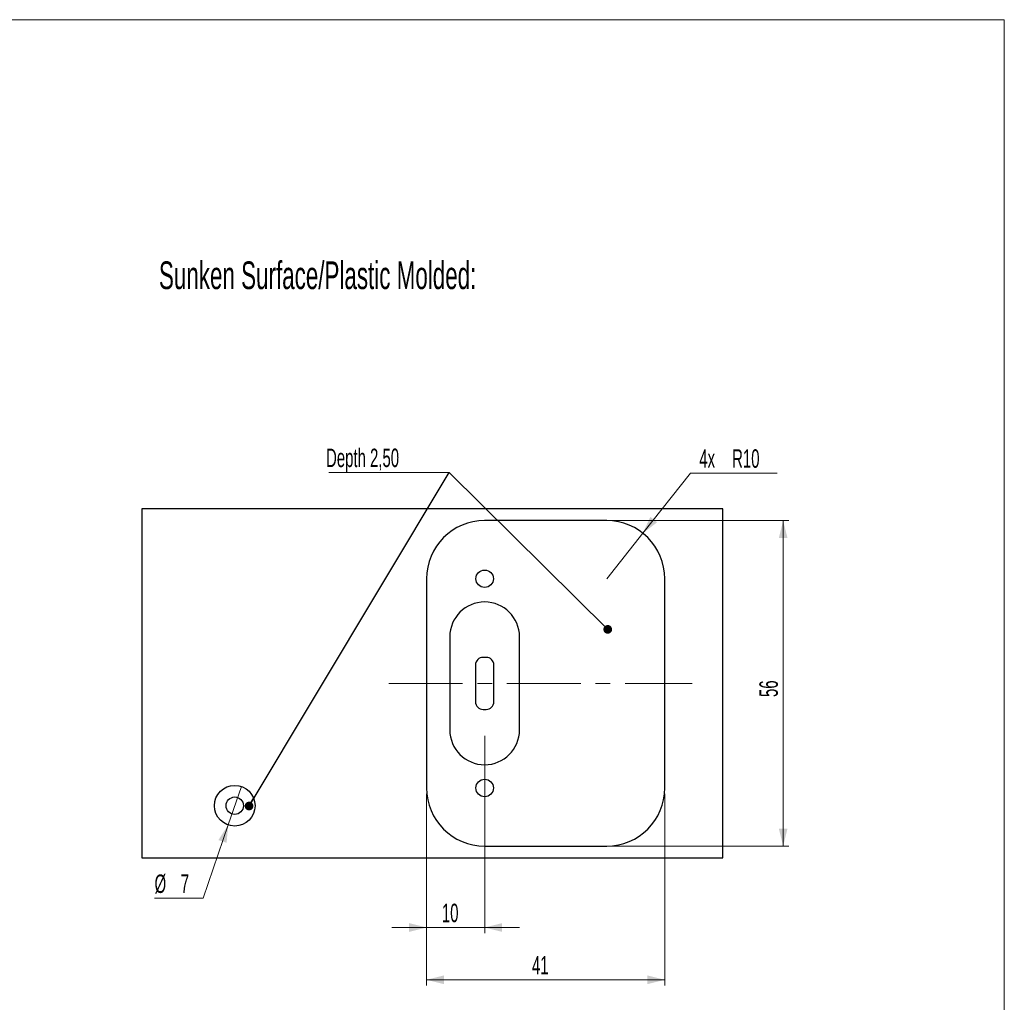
# Model space of a CAD drawing. Header units: millimetres. Extents: x 0 to 415, y 0 to 292.
# Tile 11 of 11: x 246 to 415, y 123 to 292. Entities that reach past the tile are written whole.
import ezdxf

# ---------------------------------------------------------------- set-up
doc = ezdxf.new("R2010")
doc.units = ezdxf.units.MM
doc.linetypes.add('CENTERX2', pattern=[20.32, 12.7, -2.54, 2.54, -2.54])
doc.styles.add('SLDTEXTSTYLE0', font='TXT', dxfattribs={"width": 0.605})
doc.dimstyles.new('SLDDIMSTYLE0', dxfattribs={"dimtxt": 3.081982, "dimasz": 3, "dimexe": 0, "dimexo": 0.0625, "dimgap": 0.770496, "dimtad": 1, "dimrnd": 1e-09, "dimzin": 12, "dimdsep": 46, "dimtxsty": 'SLDTEXTSTYLE0', "dimsah": 1, "dimcen": 0.09, "dimadec": 0, "dimazin": 3, "dimtfac": 1, "dimtofl": 0, "dimtmove": 0, "dimatfit": 3, "dimfxl": 0, "dimfrac": 2, "dimtolj": 1, "dimtzin": 12, "dimarcsym": 0})
doc.dimstyles.new('SLDDIMSTYLE4', dxfattribs={"dimtxt": 3.081982, "dimasz": 3, "dimexe": 0, "dimexo": 0.0625, "dimgap": 0.770496, "dimtad": 1, "dimrnd": 1e-09, "dimzin": 12, "dimdsep": 46, "dimtxsty": 'SLDTEXTSTYLE0', "dimsah": 1, "dimcen": 0.09, "dimadec": 0, "dimazin": 3, "dimtfac": 1, "dimtmove": 0, "dimatfit": 0, "dimfxl": 0, "dimfrac": 2, "dimtolj": 1, "dimtzin": 12, "dimarcsym": 0})
doc.dimstyles.new('SLDDIMSTYLE5', dxfattribs={"dimtxt": 3.081982, "dimasz": 3, "dimexe": 0, "dimexo": 0.0625, "dimgap": 0.770496, "dimtad": 0, "dimtih": 1, "dimtoh": 1, "dimrnd": 1e-09, "dimzin": 12, "dimdsep": 46, "dimtxsty": 'SLDTEXTSTYLE0', "dimsah": 1, "dimcen": 0, "dimadec": 0, "dimazin": 3, "dimtfac": 1, "dimtofl": 0, "dimtmove": 0, "dimatfit": 3, "dimfxl": 0, "dimfrac": 2, "dimtolj": 1, "dimtzin": 12, "dimarcsym": 0})
doc.dimstyles.new('SLDDIMSTYLE6', dxfattribs={"dimtxt": 3.081982, "dimasz": 3, "dimexe": 0, "dimexo": 0.0625, "dimgap": 0.770496, "dimtad": 0, "dimtih": 1, "dimtoh": 1, "dimrnd": 1e-09, "dimzin": 12, "dimdsep": 46, "dimtxsty": 'SLDTEXTSTYLE0', "dimblk1": 'NONE', "dimsah": 1, "dimcen": 0, "dimadec": 0, "dimazin": 3, "dimtfac": 1, "dimtmove": 0, "dimatfit": 3, "dimldrblk": 'NONE', "dimfxl": 0, "dimfrac": 2, "dimtolj": 1, "dimtzin": 12, "dimarcsym": 0})
doc.dimstyles.new('SLDDIMSTYLE7', dxfattribs={"dimtxt": 0.18, "dimasz": 1.5, "dimexe": 0, "dimexo": 0.0625, "dimgap": 0, "dimtad": 0, "dimtih": 1, "dimtoh": 1, "dimdec": 0, "dimrnd": 1e-09, "dimzin": 0, "dimdsep": 46, "dimtxsty": 'Standard', "dimblk1": 'DOT', "dimblk2": 'DOT', "dimsah": 1, "dimcen": 0.09, "dimadec": 0, "dimazin": 0, "dimtfac": 1.5, "dimtdec": 0, "dimtofl": 0, "dimtmove": 0, "dimatfit": 3, "dimldrblk": 'DOT', "dimfxl": 0, "dimfrac": 2, "dimtolj": 1, "dimtzin": 0, "dimarcsym": 0})

# ---------------------------------------------------------------- blocks, each defined once
blk = doc.blocks.new('_D_8')
at = {"color": 7, "linetype": 'Continuous', "lineweight": 0}
for p, q in [((325.59, 168.83), (325.59, 134.83)), ((315.59, 158.83), (315.59, 134.83)), ((315.59, 135.83), (309.59, 135.83)), ((315.59, 135.83), (325.59, 135.83)), ((325.59, 135.83), (331.59, 135.83))]:
    blk.add_line(p, q, dxfattribs=at)
at = {"color": 7, "linetype": 'Continuous', "lineweight": 18}
for points in [[(315.59, 135.83), (312.59, 136.58), (312.59, 135.08)], [(325.59, 135.83), (328.59, 135.08), (328.59, 136.58)]]:
    blk.add_solid(points, dxfattribs=at)
at = {"color": 7, "linetype": 'Continuous', "lineweight": 18, "insert": (318.23, 139.92), "char_height": 3.175, "attachment_point": 1, "style": 'SLDTEXTSTYLE0'}
blk.add_mtext('10', dxfattribs=at)
blk = doc.blocks.new('_D_9')
at = {"color": 7, "linetype": 'Continuous', "lineweight": 0}
for p, q in [((315.59, 158.83), (315.59, 125.83)), ((356.59, 158.83), (356.59, 125.83)), ((315.59, 126.83), (356.59, 126.83))]:
    blk.add_line(p, q, dxfattribs=at)
at = {"color": 7, "linetype": 'Continuous', "lineweight": 18}
for points in [[(315.59, 126.83), (318.59, 126.08), (318.59, 127.58)], [(356.59, 126.83), (353.59, 127.58), (353.59, 126.08)]]:
    blk.add_solid(points, dxfattribs=at)
at = {"color": 7, "linetype": 'Continuous', "lineweight": 18, "insert": (333.73, 130.92), "char_height": 3.175, "attachment_point": 1, "style": 'SLDTEXTSTYLE0'}
blk.add_mtext('41', dxfattribs=at)
blk = doc.blocks.new('_D_10')
at = {"color": 7, "linetype": 'Continuous', "lineweight": 0}
for p, q in [((347.59, 205.83), (377.95, 205.83)), ((376.95, 149.83), (376.95, 205.83)), ((347.59, 149.83), (377.95, 149.83))]:
    blk.add_line(p, q, dxfattribs=at)
at = {"color": 7, "linetype": 'Continuous', "lineweight": 18}
for points in [[(376.95, 205.83), (376.2, 202.83), (377.7, 202.83)], [(376.95, 149.83), (377.7, 152.83), (376.2, 152.83)]]:
    blk.add_solid(points, dxfattribs=at)
at = {"color": 7, "linetype": 'Continuous', "lineweight": 18, "insert": (372.86, 175.48), "char_height": 3.175, "attachment_point": 1, "rotation": 90, "style": 'SLDTEXTSTYLE0'}
blk.add_mtext('56', dxfattribs=at)
blk = doc.blocks.new('_D_11')
at = {"color": 7, "linetype": 'Continuous', "lineweight": 0}
for p, q in [((352.81, 203.66), (361.02, 213.99)), ((361.02, 213.99), (375.93, 213.99)), ((346.59, 195.83), (352.81, 203.66))]:
    blk.add_line(p, q, dxfattribs=at)
at = {"color": 7, "linetype": 'Continuous', "lineweight": 18}
blk.add_solid([(352.81, 203.66), (355.26, 205.54), (354.09, 206.47)], dxfattribs=at)
at = {"color": 7, "linetype": 'Continuous', "lineweight": 18, "char_height": 3.175, "attachment_point": 1, "style": 'SLDTEXTSTYLE0'}
for s, insert in [('4x', (362.52, 218.09)), ('R10', (368.17, 218.09))]:
    blk.add_mtext(s, dxfattribs=dict(at, insert=insert))
blk = doc.blocks.new('_D_12')
at = {"color": 7, "linetype": 'Continuous', "lineweight": 0}
for p, q in [((283.72, 160.09), (281.45, 153.47)), ((281.45, 153.47), (277.14, 140.85)), ((277.14, 140.85), (268.79, 140.85))]:
    blk.add_line(p, q, dxfattribs=at)
at = {"color": 7, "linetype": 'Continuous', "lineweight": 18}
blk.add_solid([(281.45, 153.47), (279.77, 150.87), (281.19, 150.39)], dxfattribs=at)
at = {"color": 7, "linetype": 'Continuous', "lineweight": 18, "attachment_point": 1, "style": 'SLDTEXTSTYLE0'}
for s, insert, char_height in [('%%c', (268.79, 144.95), 3.175), ('7', (273.29, 144.95), 3.17)]:
    blk.add_mtext(s, dxfattribs=dict(at, insert=insert, char_height=char_height))
blk = doc.blocks.new('_None')
blk = doc.blocks.new('SW_NOTE_0_4')
at = {"color": 0, "linetype": 'Continuous', "lineweight": 0}
blk.add_line((-20.75, 0), (0, 0), dxfattribs=at)
blk.add_line((-20.75, 0), (0, 0), dxfattribs=at)
at = {"color": 0, "linetype": 'Continuous', "lineweight": 0, "insert": (-21.21, 4.11), "char_height": 3.175, "attachment_point": 1, "style": 'SLDTEXTSTYLE0'}
blk.add_mtext('Depth 2,50', dxfattribs=at)
blk = doc.blocks.new('_Dot')
at = {"color": 0, "linetype": 'ByBlock', "lineweight": -2}
blk.add_line((-0.5, 0), (-1, 0), dxfattribs=at)
at = {"color": 0, "linetype": 'ByBlock', "const_width": 0.5}
blk.add_lwpolyline([(-0.25, 0, 1), (0.25, 0, 1)], format="xyb", close=True, dxfattribs=at)

msp = doc.modelspace()

# ---------------------------------------------------------------- linework, layer by layer
at = {"color": 7, "linetype": 'Continuous', "lineweight": 18}
for p, q in [((415, 292), (5, 292)), ((415, 5), (415, 292))]:
    msp.add_line(p, q, dxfattribs=at)
at = {"color": 7, "linetype": 'Continuous', "lineweight": 25}
for p, q in [((366.585, 207.83), (266.585, 207.83)), ((266.585, 207.83), (266.585, 147.83)), ((366.585, 147.83), (366.585, 207.83)), ((346.585, 205.83), (325.585, 205.83)), ((315.585, 195.83), (315.585, 159.83)), ((356.585, 159.83), (356.585, 195.83)), ((319.585, 185.83), (319.585, 169.83)), ((331.585, 169.83), (331.585, 185.83)), ((325.865, 182.305), (325.305, 182.305)), ((324.005, 181.005), (324.005, 174.655)), ((327.165, 174.655), (327.165, 181.005)), ((325.305, 173.355), (325.865, 173.355)), ((325.585, 149.83), (346.585, 149.83)), ((266.585, 147.83), (366.585, 147.83))]:
    msp.add_line(p, q, dxfattribs=at)
at = {"color": 7, "linetype": 'CENTERX2', "lineweight": 18}
msp.add_line((309.099, 177.83), (361.272, 177.83), dxfattribs=at)
at = {"color": 7, "linetype": 'Continuous', "lineweight": 25}
for centre, radius in [((325.585, 195.83), 1.5), ((325.585, 159.83), 1.5), ((282.585, 156.78), 3.5), ((282.585, 156.78), 1.5)]:
    msp.add_circle(centre, radius, dxfattribs=at)
for centre, radius, start, end in [((325.585, 195.83), 10, 90, 180), ((346.585, 195.83), 10, 0, 90), ((325.585, 185.83), 6, 0, 180), ((325.305, 181.005), 1.3, 90, 180), ((325.865, 181.005), 1.3, 0, 90), ((325.305, 174.655), 1.3, 180, 270), ((325.865, 174.655), 1.3, 270, 0), ((325.585, 169.83), 6, 180, 0), ((325.585, 159.83), 10, 180, 270), ((346.585, 159.83), 10, 270, 0)]:
    msp.add_arc(centre, radius, start, end, dxfattribs=at)

# ---------------------------------------------------------------- block references
at = {"color": 7, "linetype": 'Continuous', "lineweight": 0}
msp.add_blockref('SW_NOTE_0_4', (319.507, 214.104), dxfattribs=at)

# ---------------------------------------------------------------- texts
at = {"color": 7, "linetype": 'Continuous', "lineweight": 0, "insert": (269.543, 250.417), "char_height": 4.7625, "attachment_point": 1, "style": 'SLDTEXTSTYLE0'}
msp.add_mtext('Sunken Surface/Plastic Molded:', dxfattribs=at)

# ---------------------------------------------------------------- dimensions: what is measured, and where the dimension line sits
at = {"color": 7, "linetype": 'Continuous', "lineweight": 18}
dim = msp.add_radius_dim(center=(346.585, 195.83), mpoint=(352.808, 203.658), text='4x <>', dimstyle='SLDDIMSTYLE5', dxfattribs=at)
dim.commit()
dim.dimension.update_dxf_attribs({"geometry": '_D_11', "text_midpoint": (369.226, 216.36), "dimtype": 164})
dim = msp.add_linear_dim(base=(376.948, 205.83), p1=(346.585, 149.83), p2=(346.585, 205.83), angle=90, dimstyle='SLDDIMSTYLE0', dxfattribs=at)
dim.commit()
dim.dimension.update_dxf_attribs({"geometry": '_D_10', "text_midpoint": (376.948, 177.83), "dimtype": 160})
for base, p2, dimstyle, picture, middle in [((325.585, 135.83), (325.585, 169.83), 'SLDDIMSTYLE4', '_D_8', (320.585, 135.83)), ((356.585, 126.83), (356.585, 159.83), 'SLDDIMSTYLE0', '_D_9', (336.085, 126.83))]:
    dim = msp.add_linear_dim(base=base, p1=(315.585, 159.83), p2=p2, dimstyle=dimstyle, dxfattribs=at)
    dim.commit()
    dim.dimension.update_dxf_attribs({"geometry": picture, "text_midpoint": middle, "dimtype": 160})
dim = msp.add_diameter_dim_2p(p1=(283.717, 160.092), p2=(281.453, 153.468), dimstyle='SLDDIMSTYLE6', dxfattribs=at)
dim.commit()
dim.dimension.update_dxf_attribs({"geometry": '_D_12', "text_midpoint": (272.217, 143.219), "dimtype": 163})

# ---------------------------------------------------------------- leaders
at = {"color": 7, "linetype": 'Continuous', "lineweight": 0}
for points in [[(285.047, 156.722), (319.507, 214.104)], [(346.766, 187.115), (319.507, 214.104)]]:
    msp.add_leader(points, dimstyle='SLDDIMSTYLE7', dxfattribs=at)

doc.saveas('drawing.dxf')
